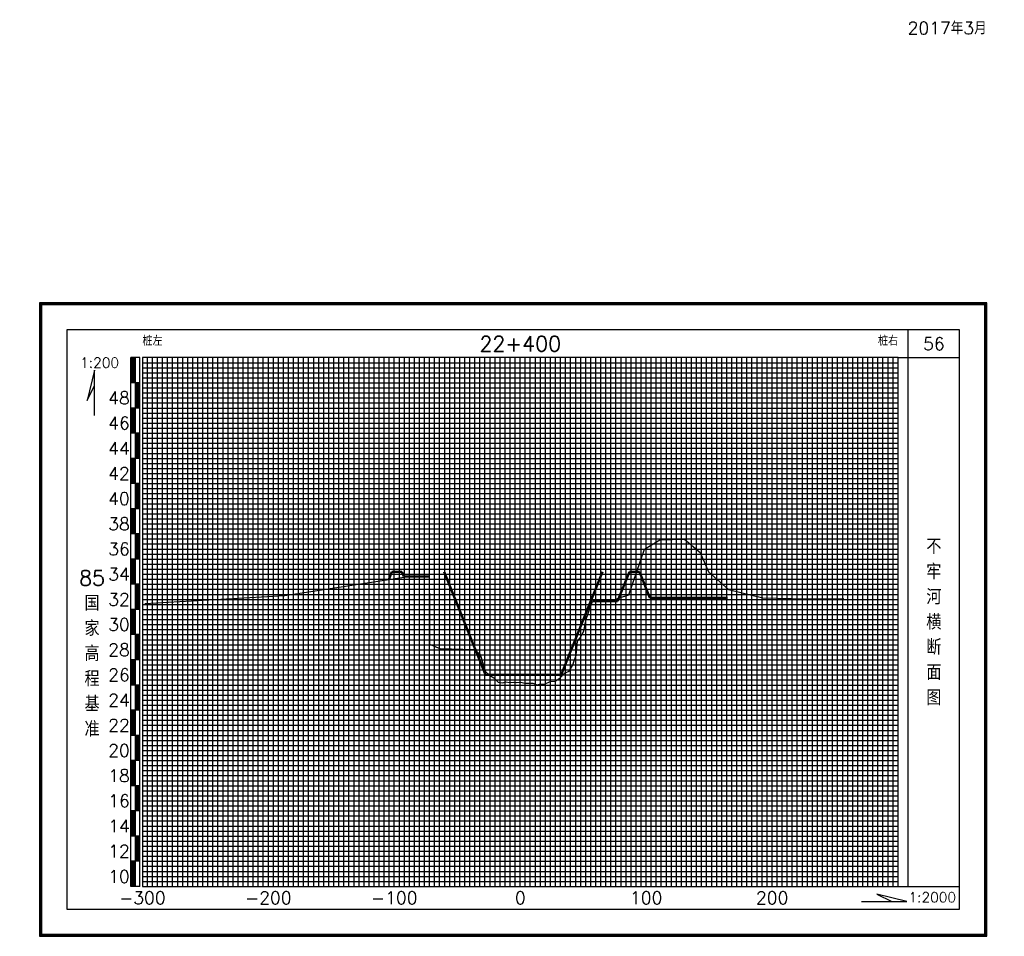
# Model space of a CAD drawing. Header units: millimetres. Extents: x 306 to 3216, y -6574 to 1225.
# Tile 5 of 27: x 545 to 936, y -3060 to -2696. Entities that reach past the tile are written whole.
import ezdxf
from ezdxf.enums import TextEntityAlignment as Align

# ---------------------------------------------------------------- set-up
doc = ezdxf.new("R2010")
doc.units = ezdxf.units.MM
doc.linetypes.add('DASHEDX2', pattern=[38.1, 25.4, -12.7])
for name, color, linetype in [('10mm线', 1, 'Continuous'), ('2mm线', 8, 'Continuous'), ('50mm线', 255, 'Continuous'), ('图副注记', 255, 'Continuous'), ('图框', 90, 'Continuous'), ('断面', 255, 'Continuous')]:
    doc.layers.add(name, color=color, linetype=linetype)
doc.layers.add('河道设计断面', color=6, linetype='DASHEDX2', lineweight=50)
doc.layers.add('滩面', color=90, linetype='Continuous', lineweight=50)
doc.styles.get("Standard").update_dxf_attribs({"font": 'txt.shx', "bigfont": 'hztxt.shx'})

msp = doc.modelspace()

# ---------------------------------------------------------------- linework, layer by layer
at = {"layer": '10mm线'}
for p, q in [((604.12, -3040.42), (604.12, -2830.42)), ((614.12, -3040.42), (614.12, -2830.42)), ((624.12, -3040.42), (624.12, -2830.42)), ((634.12, -3040.42), (634.12, -2830.42)), ((654.12, -3040.42), (654.12, -2830.42)), ((664.12, -3040.42), (664.12, -2830.42)), ((674.12, -3040.42), (674.12, -2830.42)), ((684.12, -3040.42), (684.12, -2830.42)), ((704.12, -3040.42), (704.12, -2830.42)), ((714.12, -3040.42), (714.12, -2830.42)), ((724.12, -3040.42), (724.12, -2830.42)), ((734.12, -3040.42), (734.12, -2830.42)), ((754.12, -3040.42), (754.12, -2830.42)), ((764.12, -3040.42), (764.12, -2830.42)), ((774.12, -3040.42), (774.12, -2830.42)), ((784.12, -3040.42), (784.12, -2830.42)), ((804.12, -3040.42), (804.12, -2830.42)), ((814.12, -3040.42), (814.12, -2830.42)), ((824.12, -3040.42), (824.12, -2830.42)), ((834.12, -3040.42), (834.12, -2830.42)), ((854.12, -3040.42), (854.12, -2830.42)), ((864.12, -3040.42), (864.12, -2830.42)), ((874.12, -3040.42), (874.12, -2830.42)), ((884.12, -3040.42), (884.12, -2830.42)), ((594.12, -2840.42), (894.12, -2840.42)), ((594.12, -2850.42), (894.12, -2850.42)), ((594.12, -2860.42), (894.12, -2860.42)), ((594.12, -2870.42), (894.12, -2870.42)), ((594.12, -2880.42), (894.12, -2880.42)), ((594.12, -2890.42), (894.12, -2890.42)), ((594.12, -2900.42), (894.12, -2900.42)), ((594.12, -2910.42), (894.12, -2910.42)), ((594.12, -2920.42), (894.12, -2920.42)), ((594.12, -2930.42), (894.12, -2930.42)), ((594.12, -2940.42), (894.12, -2940.42)), ((594.12, -2950.42), (894.12, -2950.42)), ((594.12, -2960.42), (894.12, -2960.42)), ((594.12, -2970.42), (894.12, -2970.42)), ((594.12, -2980.42), (894.12, -2980.42)), ((594.12, -2990.42), (894.12, -2990.42)), ((594.12, -3000.42), (894.12, -3000.42)), ((594.12, -3010.42), (894.12, -3010.42)), ((594.12, -3020.42), (894.12, -3020.42)), ((594.12, -3030.42), (894.12, -3030.42))]:
    msp.add_line(p, q, dxfattribs=at)
at = {"layer": '2mm线'}
for p, q in [((594.12, -2832.42), (894.12, -2832.42)), ((596.12, -3040.42), (596.12, -2830.42)), ((598.12, -3040.42), (598.12, -2830.42)), ((600.12, -3040.42), (600.12, -2830.42)), ((602.12, -3040.42), (602.12, -2830.42)), ((606.12, -3040.42), (606.12, -2830.42)), ((608.12, -3040.42), (608.12, -2830.42)), ((610.12, -3040.42), (610.12, -2830.42)), ((612.12, -3040.42), (612.12, -2830.42)), ((616.12, -3040.42), (616.12, -2830.42)), ((618.12, -3040.42), (618.12, -2830.42)), ((620.12, -3040.42), (620.12, -2830.42)), ((622.12, -3040.42), (622.12, -2830.42)), ((626.12, -3040.42), (626.12, -2830.42)), ((628.12, -3040.42), (628.12, -2830.42)), ((630.12, -3040.42), (630.12, -2830.42)), ((632.12, -3040.42), (632.12, -2830.42)), ((636.12, -3040.42), (636.12, -2830.42)), ((638.12, -3040.42), (638.12, -2830.42)), ((640.12, -3040.42), (640.12, -2830.42)), ((642.12, -3040.42), (642.12, -2830.42)), ((646.12, -3040.42), (646.12, -2830.42)), ((648.12, -3040.42), (648.12, -2830.42)), ((650.12, -3040.42), (650.12, -2830.42)), ((652.12, -3040.42), (652.12, -2830.42)), ((656.12, -3040.42), (656.12, -2830.42)), ((658.12, -3040.42), (658.12, -2830.42)), ((660.12, -3040.42), (660.12, -2830.42)), ((662.12, -3040.42), (662.12, -2830.42)), ((666.12, -3040.42), (666.12, -2830.42)), ((668.12, -3040.42), (668.12, -2830.42)), ((670.12, -3040.42), (670.12, -2830.42)), ((672.12, -3040.42), (672.12, -2830.42)), ((676.12, -3040.42), (676.12, -2830.42)), ((678.12, -3040.42), (678.12, -2830.42)), ((680.12, -3040.42), (680.12, -2830.42)), ((682.12, -3040.42), (682.12, -2830.42)), ((686.12, -3040.42), (686.12, -2830.42)), ((688.12, -3040.42), (688.12, -2830.42)), ((690.12, -3040.42), (690.12, -2830.42)), ((692.12, -3040.42), (692.12, -2830.42)), ((696.12, -3040.42), (696.12, -2830.42)), ((698.12, -3040.42), (698.12, -2830.42)), ((700.12, -3040.42), (700.12, -2830.42)), ((702.12, -3040.42), (702.12, -2830.42)), ((706.12, -3040.42), (706.12, -2830.42)), ((708.12, -3040.42), (708.12, -2830.42)), ((710.12, -3040.42), (710.12, -2830.42)), ((712.12, -3040.42), (712.12, -2830.42)), ((716.12, -3040.42), (716.12, -2830.42)), ((718.12, -3040.42), (718.12, -2830.42)), ((720.12, -3040.42), (720.12, -2830.42)), ((722.12, -3040.42), (722.12, -2830.42)), ((726.12, -3040.42), (726.12, -2830.42)), ((728.12, -3040.42), (728.12, -2830.42)), ((730.12, -3040.42), (730.12, -2830.42)), ((732.12, -3040.42), (732.12, -2830.42)), ((736.12, -3040.42), (736.12, -2830.42)), ((738.12, -3040.42), (738.12, -2830.42)), ((740.12, -3040.42), (740.12, -2830.42)), ((742.12, -3040.42), (742.12, -2830.42)), ((746.12, -3040.42), (746.12, -2830.42)), ((748.12, -3040.42), (748.12, -2830.42)), ((750.12, -3040.42), (750.12, -2830.42)), ((752.12, -3040.42), (752.12, -2830.42)), ((756.12, -3040.42), (756.12, -2830.42)), ((758.12, -3040.42), (758.12, -2830.42)), ((760.12, -3040.42), (760.12, -2830.42)), ((762.12, -3040.42), (762.12, -2830.42)), ((766.12, -3040.42), (766.12, -2830.42)), ((768.12, -3040.42), (768.12, -2830.42)), ((770.12, -3040.42), (770.12, -2830.42)), ((772.12, -3040.42), (772.12, -2830.42)), ((776.12, -3040.42), (776.12, -2830.42)), ((778.12, -3040.42), (778.12, -2830.42)), ((780.12, -3040.42), (780.12, -2830.42)), ((782.12, -3040.42), (782.12, -2830.42)), ((786.12, -3040.42), (786.12, -2830.42)), ((788.12, -3040.42), (788.12, -2830.42)), ((790.12, -3040.42), (790.12, -2830.42)), ((792.12, -3040.42), (792.12, -2830.42)), ((796.12, -3040.42), (796.12, -2830.42)), ((798.12, -3040.42), (798.12, -2830.42)), ((800.12, -3040.42), (800.12, -2830.42)), ((802.12, -3040.42), (802.12, -2830.42)), ((806.12, -3040.42), (806.12, -2830.42)), ((808.12, -3040.42), (808.12, -2830.42)), ((810.12, -3040.42), (810.12, -2830.42)), ((812.12, -3040.42), (812.12, -2830.42)), ((816.12, -3040.42), (816.12, -2830.42)), ((818.12, -3040.42), (818.12, -2830.42)), ((820.12, -3040.42), (820.12, -2830.42)), ((822.12, -3040.42), (822.12, -2830.42)), ((826.12, -3040.42), (826.12, -2830.42)), ((828.12, -3040.42), (828.12, -2830.42)), ((830.12, -3040.42), (830.12, -2830.42)), ((832.12, -3040.42), (832.12, -2830.42)), ((836.12, -3040.42), (836.12, -2830.42)), ((838.12, -3040.42), (838.12, -2830.42)), ((840.12, -3040.42), (840.12, -2830.42)), ((842.12, -3040.42), (842.12, -2830.42)), ((846.12, -3040.42), (846.12, -2830.42)), ((848.12, -3040.42), (848.12, -2830.42)), ((850.12, -3040.42), (850.12, -2830.42)), ((852.12, -3040.42), (852.12, -2830.42)), ((856.12, -3040.42), (856.12, -2830.42)), ((858.12, -3040.42), (858.12, -2830.42)), ((860.12, -3040.42), (860.12, -2830.42)), ((862.12, -3040.42), (862.12, -2830.42)), ((866.12, -3040.42), (866.12, -2830.42)), ((868.12, -3040.42), (868.12, -2830.42)), ((870.12, -3040.42), (870.12, -2830.42)), ((872.12, -3040.42), (872.12, -2830.42)), ((876.12, -3040.42), (876.12, -2830.42)), ((878.12, -3040.42), (878.12, -2830.42)), ((880.12, -3040.42), (880.12, -2830.42)), ((882.12, -3040.42), (882.12, -2830.42)), ((886.12, -3040.42), (886.12, -2830.42)), ((888.12, -3040.42), (888.12, -2830.42)), ((890.12, -3040.42), (890.12, -2830.42)), ((892.12, -3040.42), (892.12, -2830.42)), ((594.12, -2834.42), (894.12, -2834.42)), ((594.12, -2836.42), (894.12, -2836.42)), ((594.12, -2838.42), (894.12, -2838.42)), ((594.12, -2842.42), (894.12, -2842.42)), ((594.12, -2844.42), (894.12, -2844.42)), ((594.12, -2846.42), (894.12, -2846.42)), ((594.12, -2848.42), (894.12, -2848.42)), ((594.12, -2852.42), (894.12, -2852.42)), ((594.12, -2854.42), (894.12, -2854.42)), ((594.12, -2856.42), (894.12, -2856.42)), ((594.12, -2858.42), (894.12, -2858.42)), ((594.12, -2862.42), (894.12, -2862.42)), ((594.12, -2864.42), (894.12, -2864.42)), ((594.12, -2866.42), (894.12, -2866.42)), ((594.12, -2868.42), (894.12, -2868.42)), ((594.12, -2872.42), (894.12, -2872.42)), ((594.12, -2874.42), (894.12, -2874.42)), ((594.12, -2876.42), (894.12, -2876.42)), ((594.12, -2878.42), (894.12, -2878.42)), ((594.12, -2882.42), (894.12, -2882.42)), ((594.12, -2884.42), (894.12, -2884.42)), ((594.12, -2886.42), (894.12, -2886.42)), ((594.12, -2888.42), (894.12, -2888.42)), ((594.12, -2892.42), (894.12, -2892.42)), ((594.12, -2894.42), (894.12, -2894.42)), ((594.12, -2896.42), (894.12, -2896.42)), ((594.12, -2898.42), (894.12, -2898.42)), ((594.12, -2902.42), (894.12, -2902.42)), ((594.12, -2904.42), (894.12, -2904.42)), ((594.12, -2906.42), (894.12, -2906.42)), ((594.12, -2908.42), (894.12, -2908.42)), ((594.12, -2912.42), (894.12, -2912.42)), ((594.12, -2914.42), (894.12, -2914.42)), ((594.12, -2916.42), (894.12, -2916.42)), ((594.12, -2918.42), (894.12, -2918.42)), ((594.12, -2922.42), (894.12, -2922.42)), ((594.12, -2924.42), (894.12, -2924.42)), ((594.12, -2926.42), (894.12, -2926.42)), ((594.12, -2928.42), (894.12, -2928.42)), ((594.12, -2932.42), (894.12, -2932.42)), ((594.12, -2934.42), (894.12, -2934.42)), ((594.12, -2936.42), (894.12, -2936.42)), ((594.12, -2938.42), (894.12, -2938.42)), ((594.12, -2942.42), (894.12, -2942.42)), ((594.12, -2944.42), (894.12, -2944.42)), ((594.12, -2946.42), (894.12, -2946.42)), ((594.12, -2948.42), (894.12, -2948.42)), ((594.12, -2952.42), (894.12, -2952.42)), ((594.12, -2954.42), (894.12, -2954.42)), ((594.12, -2956.42), (894.12, -2956.42)), ((594.12, -2958.42), (894.12, -2958.42)), ((594.12, -2962.42), (894.12, -2962.42)), ((594.12, -2964.42), (894.12, -2964.42)), ((594.12, -2966.42), (894.12, -2966.42)), ((594.12, -2968.42), (894.12, -2968.42)), ((594.12, -2972.42), (894.12, -2972.42)), ((594.12, -2974.42), (894.12, -2974.42)), ((594.12, -2976.42), (894.12, -2976.42)), ((594.12, -2978.42), (894.12, -2978.42)), ((594.12, -2982.42), (894.12, -2982.42)), ((594.12, -2984.42), (894.12, -2984.42)), ((594.12, -2986.42), (894.12, -2986.42)), ((594.12, -2988.42), (894.12, -2988.42)), ((594.12, -2992.42), (894.12, -2992.42)), ((594.12, -2994.42), (894.12, -2994.42)), ((594.12, -2996.42), (894.12, -2996.42)), ((594.12, -2998.42), (894.12, -2998.42)), ((594.12, -3002.42), (894.12, -3002.42)), ((594.12, -3004.42), (894.12, -3004.42)), ((594.12, -3006.42), (894.12, -3006.42)), ((594.12, -3008.42), (894.12, -3008.42)), ((594.12, -3012.42), (894.12, -3012.42)), ((594.12, -3014.42), (894.12, -3014.42)), ((594.12, -3016.42), (894.12, -3016.42)), ((594.12, -3018.42), (894.12, -3018.42)), ((594.12, -3022.42), (894.12, -3022.42)), ((594.12, -3024.42), (894.12, -3024.42)), ((594.12, -3026.42), (894.12, -3026.42)), ((594.12, -3028.42), (894.12, -3028.42)), ((594.12, -3032.42), (894.12, -3032.42)), ((594.12, -3034.42), (894.12, -3034.42)), ((594.12, -3036.42), (894.12, -3036.42)), ((594.12, -3038.42), (894.12, -3038.42))]:
    msp.add_line(p, q, dxfattribs=at)
at = {"layer": '50mm线'}
for p, q in [((644.12, -3040.42), (644.12, -2830.42)), ((694.12, -3040.42), (694.12, -2830.42)), ((744.12, -3040.42), (744.12, -2830.42)), ((794.12, -3040.42), (794.12, -2830.42)), ((844.12, -3040.42), (844.12, -2830.42))]:
    msp.add_line(p, q, dxfattribs=at)
msp.add_lwpolyline([(594.12, -3040.42), (894.12, -3040.42), (894.12, -2830.42), (594.12, -2830.42)], close=True, dxfattribs=at)
at = {"layer": '图副注记'}
for p, q in [((589.52, -3040.42), (589.52, -2830.42)), ((593.12, -2830.42), (589.52, -2830.42)), ((589.62, -2840.42), (589.62, -2830.42)), ((589.72, -2840.42), (589.72, -2830.42)), ((589.82, -2840.42), (589.82, -2830.42)), ((589.92, -2840.42), (589.92, -2830.42)), ((590.02, -2840.42), (590.02, -2830.42)), ((590.12, -2840.42), (590.12, -2830.42)), ((590.22, -2840.42), (590.22, -2830.42)), ((590.32, -2840.42), (590.32, -2830.42)), ((590.42, -2840.42), (590.42, -2830.42)), ((590.52, -2840.42), (590.52, -2830.42)), ((590.62, -2840.42), (590.62, -2830.42)), ((590.72, -2840.42), (590.72, -2830.42)), ((590.82, -2840.42), (590.82, -2830.42)), ((590.92, -2840.42), (590.92, -2830.42)), ((591.02, -2840.42), (591.02, -2830.42)), ((591.12, -2840.42), (591.12, -2830.42)), ((591.22, -2840.42), (591.22, -2830.42)), ((591.32, -3040.42), (591.32, -2830.42)), ((593.12, -3040.42), (593.12, -2830.42)), ((593.12, -2840.42), (589.52, -2840.42)), ((591.42, -2850.42), (591.42, -2840.42)), ((591.52, -2850.42), (591.52, -2840.42)), ((591.62, -2850.42), (591.62, -2840.42)), ((591.72, -2850.42), (591.72, -2840.42)), ((591.82, -2850.42), (591.82, -2840.42)), ((591.92, -2850.42), (591.92, -2840.42)), ((592.02, -2850.42), (592.02, -2840.42)), ((592.12, -2850.42), (592.12, -2840.42)), ((592.22, -2850.42), (592.22, -2840.42)), ((592.32, -2850.42), (592.32, -2840.42)), ((592.42, -2850.42), (592.42, -2840.42)), ((592.52, -2850.42), (592.52, -2840.42)), ((592.62, -2850.42), (592.62, -2840.42)), ((592.72, -2850.42), (592.72, -2840.42)), ((592.82, -2850.42), (592.82, -2840.42)), ((592.92, -2850.42), (592.92, -2840.42)), ((593.02, -2850.42), (593.02, -2840.42)), ((593.12, -2850.42), (589.52, -2850.42)), ((589.62, -2860.42), (589.62, -2850.42)), ((589.72, -2860.42), (589.72, -2850.42)), ((589.82, -2860.42), (589.82, -2850.42)), ((589.92, -2860.42), (589.92, -2850.42)), ((590.02, -2860.42), (590.02, -2850.42)), ((590.12, -2860.42), (590.12, -2850.42)), ((590.22, -2860.42), (590.22, -2850.42)), ((590.32, -2860.42), (590.32, -2850.42)), ((590.42, -2860.42), (590.42, -2850.42)), ((590.52, -2860.42), (590.52, -2850.42)), ((590.62, -2860.42), (590.62, -2850.42)), ((590.72, -2860.42), (590.72, -2850.42)), ((590.82, -2860.42), (590.82, -2850.42)), ((590.92, -2860.42), (590.92, -2850.42)), ((591.02, -2860.42), (591.02, -2850.42)), ((591.12, -2860.42), (591.12, -2850.42)), ((591.22, -2860.42), (591.22, -2850.42)), ((593.12, -2860.42), (589.52, -2860.42)), ((591.42, -2870.42), (591.42, -2860.42)), ((591.52, -2870.42), (591.52, -2860.42)), ((591.62, -2870.42), (591.62, -2860.42)), ((591.72, -2870.42), (591.72, -2860.42)), ((591.82, -2870.42), (591.82, -2860.42)), ((591.92, -2870.42), (591.92, -2860.42)), ((592.02, -2870.42), (592.02, -2860.42)), ((592.12, -2870.42), (592.12, -2860.42)), ((592.22, -2870.42), (592.22, -2860.42)), ((592.32, -2870.42), (592.32, -2860.42)), ((592.42, -2870.42), (592.42, -2860.42)), ((592.52, -2870.42), (592.52, -2860.42)), ((592.62, -2870.42), (592.62, -2860.42)), ((592.72, -2870.42), (592.72, -2860.42)), ((592.82, -2870.42), (592.82, -2860.42)), ((592.92, -2870.42), (592.92, -2860.42)), ((593.02, -2870.42), (593.02, -2860.42)), ((593.12, -2870.42), (589.52, -2870.42)), ((589.62, -2880.42), (589.62, -2870.42)), ((589.72, -2880.42), (589.72, -2870.42)), ((589.82, -2880.42), (589.82, -2870.42)), ((589.92, -2880.42), (589.92, -2870.42)), ((590.02, -2880.42), (590.02, -2870.42)), ((590.12, -2880.42), (590.12, -2870.42)), ((590.22, -2880.42), (590.22, -2870.42)), ((590.32, -2880.42), (590.32, -2870.42)), ((590.42, -2880.42), (590.42, -2870.42)), ((590.52, -2880.42), (590.52, -2870.42)), ((590.62, -2880.42), (590.62, -2870.42)), ((590.72, -2880.42), (590.72, -2870.42)), ((590.82, -2880.42), (590.82, -2870.42)), ((590.92, -2880.42), (590.92, -2870.42)), ((591.02, -2880.42), (591.02, -2870.42)), ((591.12, -2880.42), (591.12, -2870.42)), ((591.22, -2880.42), (591.22, -2870.42)), ((593.12, -2880.42), (589.52, -2880.42)), ((591.42, -2890.42), (591.42, -2880.42)), ((591.52, -2890.42), (591.52, -2880.42)), ((591.62, -2890.42), (591.62, -2880.42)), ((591.72, -2890.42), (591.72, -2880.42)), ((591.82, -2890.42), (591.82, -2880.42)), ((591.92, -2890.42), (591.92, -2880.42)), ((592.02, -2890.42), (592.02, -2880.42)), ((592.12, -2890.42), (592.12, -2880.42)), ((592.22, -2890.42), (592.22, -2880.42)), ((592.32, -2890.42), (592.32, -2880.42)), ((592.42, -2890.42), (592.42, -2880.42)), ((592.52, -2890.42), (592.52, -2880.42)), ((592.62, -2890.42), (592.62, -2880.42)), ((592.72, -2890.42), (592.72, -2880.42)), ((592.82, -2890.42), (592.82, -2880.42)), ((592.92, -2890.42), (592.92, -2880.42)), ((593.02, -2890.42), (593.02, -2880.42)), ((593.12, -2890.42), (589.52, -2890.42)), ((589.62, -2900.42), (589.62, -2890.42)), ((589.72, -2900.42), (589.72, -2890.42)), ((589.82, -2900.42), (589.82, -2890.42)), ((589.92, -2900.42), (589.92, -2890.42)), ((590.02, -2900.42), (590.02, -2890.42)), ((590.12, -2900.42), (590.12, -2890.42)), ((590.22, -2900.42), (590.22, -2890.42)), ((590.32, -2900.42), (590.32, -2890.42)), ((590.42, -2900.42), (590.42, -2890.42)), ((590.52, -2900.42), (590.52, -2890.42)), ((590.62, -2900.42), (590.62, -2890.42)), ((590.72, -2900.42), (590.72, -2890.42)), ((590.82, -2900.42), (590.82, -2890.42)), ((590.92, -2900.42), (590.92, -2890.42)), ((591.02, -2900.42), (591.02, -2890.42)), ((591.12, -2900.42), (591.12, -2890.42)), ((591.22, -2900.42), (591.22, -2890.42)), ((593.12, -2900.42), (589.52, -2900.42)), ((591.42, -2910.42), (591.42, -2900.42)), ((591.52, -2910.42), (591.52, -2900.42)), ((591.62, -2910.42), (591.62, -2900.42)), ((591.72, -2910.42), (591.72, -2900.42)), ((591.82, -2910.42), (591.82, -2900.42)), ((591.92, -2910.42), (591.92, -2900.42)), ((592.02, -2910.42), (592.02, -2900.42)), ((592.12, -2910.42), (592.12, -2900.42)), ((592.22, -2910.42), (592.22, -2900.42)), ((592.32, -2910.42), (592.32, -2900.42)), ((592.42, -2910.42), (592.42, -2900.42)), ((592.52, -2910.42), (592.52, -2900.42)), ((592.62, -2910.42), (592.62, -2900.42)), ((592.72, -2910.42), (592.72, -2900.42)), ((592.82, -2910.42), (592.82, -2900.42)), ((592.92, -2910.42), (592.92, -2900.42)), ((593.02, -2910.42), (593.02, -2900.42)), ((593.12, -2910.42), (589.52, -2910.42)), ((589.62, -2920.42), (589.62, -2910.42)), ((589.72, -2920.42), (589.72, -2910.42)), ((589.82, -2920.42), (589.82, -2910.42)), ((589.92, -2920.42), (589.92, -2910.42)), ((590.02, -2920.42), (590.02, -2910.42)), ((590.12, -2920.42), (590.12, -2910.42)), ((590.22, -2920.42), (590.22, -2910.42)), ((590.32, -2920.42), (590.32, -2910.42)), ((590.42, -2920.42), (590.42, -2910.42)), ((590.52, -2920.42), (590.52, -2910.42)), ((590.62, -2920.42), (590.62, -2910.42)), ((590.72, -2920.42), (590.72, -2910.42)), ((590.82, -2920.42), (590.82, -2910.42)), ((590.92, -2920.42), (590.92, -2910.42)), ((591.02, -2920.42), (591.02, -2910.42)), ((591.12, -2920.42), (591.12, -2910.42)), ((591.22, -2920.42), (591.22, -2910.42)), ((593.12, -2920.42), (589.52, -2920.42)), ((591.42, -2930.42), (591.42, -2920.42)), ((591.52, -2930.42), (591.52, -2920.42)), ((591.62, -2930.42), (591.62, -2920.42)), ((591.72, -2930.42), (591.72, -2920.42)), ((591.82, -2930.42), (591.82, -2920.42)), ((591.92, -2930.42), (591.92, -2920.42)), ((592.02, -2930.42), (592.02, -2920.42)), ((592.12, -2930.42), (592.12, -2920.42)), ((592.22, -2930.42), (592.22, -2920.42)), ((592.32, -2930.42), (592.32, -2920.42)), ((592.42, -2930.42), (592.42, -2920.42)), ((592.52, -2930.42), (592.52, -2920.42)), ((592.62, -2930.42), (592.62, -2920.42)), ((592.72, -2930.42), (592.72, -2920.42)), ((592.82, -2930.42), (592.82, -2920.42)), ((592.92, -2930.42), (592.92, -2920.42)), ((593.02, -2930.42), (593.02, -2920.42)), ((593.12, -2930.42), (589.52, -2930.42)), ((589.62, -2940.42), (589.62, -2930.42)), ((589.72, -2940.42), (589.72, -2930.42)), ((589.82, -2940.42), (589.82, -2930.42)), ((589.92, -2940.42), (589.92, -2930.42)), ((590.02, -2940.42), (590.02, -2930.42)), ((590.12, -2940.42), (590.12, -2930.42)), ((590.22, -2940.42), (590.22, -2930.42)), ((590.32, -2940.42), (590.32, -2930.42)), ((590.42, -2940.42), (590.42, -2930.42)), ((590.52, -2940.42), (590.52, -2930.42)), ((590.62, -2940.42), (590.62, -2930.42)), ((590.72, -2940.42), (590.72, -2930.42)), ((590.82, -2940.42), (590.82, -2930.42)), ((590.92, -2940.42), (590.92, -2930.42)), ((591.02, -2940.42), (591.02, -2930.42)), ((591.12, -2940.42), (591.12, -2930.42)), ((591.22, -2940.42), (591.22, -2930.42)), ((593.12, -2940.42), (589.52, -2940.42)), ((591.42, -2950.42), (591.42, -2940.42)), ((591.52, -2950.42), (591.52, -2940.42)), ((591.62, -2950.42), (591.62, -2940.42)), ((591.72, -2950.42), (591.72, -2940.42)), ((591.82, -2950.42), (591.82, -2940.42)), ((591.92, -2950.42), (591.92, -2940.42)), ((592.02, -2950.42), (592.02, -2940.42)), ((592.12, -2950.42), (592.12, -2940.42)), ((592.22, -2950.42), (592.22, -2940.42)), ((592.32, -2950.42), (592.32, -2940.42)), ((592.42, -2950.42), (592.42, -2940.42)), ((592.52, -2950.42), (592.52, -2940.42)), ((592.62, -2950.42), (592.62, -2940.42)), ((592.72, -2950.42), (592.72, -2940.42)), ((592.82, -2950.42), (592.82, -2940.42)), ((592.92, -2950.42), (592.92, -2940.42)), ((593.02, -2950.42), (593.02, -2940.42)), ((593.12, -2950.42), (589.52, -2950.42)), ((589.62, -2960.42), (589.62, -2950.42)), ((589.72, -2960.42), (589.72, -2950.42)), ((589.82, -2960.42), (589.82, -2950.42)), ((589.92, -2960.42), (589.92, -2950.42)), ((590.02, -2960.42), (590.02, -2950.42)), ((590.12, -2960.42), (590.12, -2950.42)), ((590.22, -2960.42), (590.22, -2950.42)), ((590.32, -2960.42), (590.32, -2950.42)), ((590.42, -2960.42), (590.42, -2950.42)), ((590.52, -2960.42), (590.52, -2950.42)), ((590.62, -2960.42), (590.62, -2950.42)), ((590.72, -2960.42), (590.72, -2950.42)), ((590.82, -2960.42), (590.82, -2950.42)), ((590.92, -2960.42), (590.92, -2950.42)), ((591.02, -2960.42), (591.02, -2950.42)), ((591.12, -2960.42), (591.12, -2950.42)), ((591.22, -2960.42), (591.22, -2950.42)), ((593.12, -2960.42), (589.52, -2960.42)), ((591.42, -2970.42), (591.42, -2960.42)), ((591.52, -2970.42), (591.52, -2960.42)), ((591.62, -2970.42), (591.62, -2960.42)), ((591.72, -2970.42), (591.72, -2960.42)), ((591.82, -2970.42), (591.82, -2960.42)), ((591.92, -2970.42), (591.92, -2960.42)), ((592.02, -2970.42), (592.02, -2960.42)), ((592.12, -2970.42), (592.12, -2960.42)), ((592.22, -2970.42), (592.22, -2960.42)), ((592.32, -2970.42), (592.32, -2960.42)), ((592.42, -2970.42), (592.42, -2960.42)), ((592.52, -2970.42), (592.52, -2960.42)), ((592.62, -2970.42), (592.62, -2960.42)), ((592.72, -2970.42), (592.72, -2960.42)), ((592.82, -2970.42), (592.82, -2960.42)), ((592.92, -2970.42), (592.92, -2960.42)), ((593.02, -2970.42), (593.02, -2960.42)), ((593.12, -2970.42), (589.52, -2970.42)), ((589.62, -2980.42), (589.62, -2970.42)), ((589.72, -2980.42), (589.72, -2970.42)), ((589.82, -2980.42), (589.82, -2970.42)), ((589.92, -2980.42), (589.92, -2970.42)), ((590.02, -2980.42), (590.02, -2970.42)), ((590.12, -2980.42), (590.12, -2970.42)), ((590.22, -2980.42), (590.22, -2970.42)), ((590.32, -2980.42), (590.32, -2970.42)), ((590.42, -2980.42), (590.42, -2970.42)), ((590.52, -2980.42), (590.52, -2970.42)), ((590.62, -2980.42), (590.62, -2970.42)), ((590.72, -2980.42), (590.72, -2970.42)), ((590.82, -2980.42), (590.82, -2970.42)), ((590.92, -2980.42), (590.92, -2970.42)), ((591.02, -2980.42), (591.02, -2970.42)), ((591.12, -2980.42), (591.12, -2970.42)), ((591.22, -2980.42), (591.22, -2970.42)), ((593.12, -2980.42), (589.52, -2980.42)), ((591.42, -2990.42), (591.42, -2980.42)), ((591.52, -2990.42), (591.52, -2980.42)), ((591.62, -2990.42), (591.62, -2980.42)), ((591.72, -2990.42), (591.72, -2980.42)), ((591.82, -2990.42), (591.82, -2980.42)), ((591.92, -2990.42), (591.92, -2980.42)), ((592.02, -2990.42), (592.02, -2980.42)), ((592.12, -2990.42), (592.12, -2980.42)), ((592.22, -2990.42), (592.22, -2980.42)), ((592.32, -2990.42), (592.32, -2980.42)), ((592.42, -2990.42), (592.42, -2980.42)), ((592.52, -2990.42), (592.52, -2980.42)), ((592.62, -2990.42), (592.62, -2980.42)), ((592.72, -2990.42), (592.72, -2980.42)), ((592.82, -2990.42), (592.82, -2980.42)), ((592.92, -2990.42), (592.92, -2980.42)), ((593.02, -2990.42), (593.02, -2980.42)), ((593.12, -2990.42), (589.52, -2990.42)), ((589.62, -3000.42), (589.62, -2990.42)), ((589.72, -3000.42), (589.72, -2990.42)), ((589.82, -3000.42), (589.82, -2990.42)), ((589.92, -3000.42), (589.92, -2990.42)), ((590.02, -3000.42), (590.02, -2990.42)), ((590.12, -3000.42), (590.12, -2990.42)), ((590.22, -3000.42), (590.22, -2990.42)), ((590.32, -3000.42), (590.32, -2990.42)), ((590.42, -3000.42), (590.42, -2990.42)), ((590.52, -3000.42), (590.52, -2990.42)), ((590.62, -3000.42), (590.62, -2990.42)), ((590.72, -3000.42), (590.72, -2990.42)), ((590.82, -3000.42), (590.82, -2990.42)), ((590.92, -3000.42), (590.92, -2990.42)), ((591.02, -3000.42), (591.02, -2990.42)), ((591.12, -3000.42), (591.12, -2990.42)), ((591.22, -3000.42), (591.22, -2990.42)), ((593.12, -3000.42), (589.52, -3000.42)), ((591.42, -3010.42), (591.42, -3000.42)), ((591.52, -3010.42), (591.52, -3000.42)), ((591.62, -3010.42), (591.62, -3000.42)), ((591.72, -3010.42), (591.72, -3000.42)), ((591.82, -3010.42), (591.82, -3000.42)), ((591.92, -3010.42), (591.92, -3000.42)), ((592.02, -3010.42), (592.02, -3000.42)), ((592.12, -3010.42), (592.12, -3000.42)), ((592.22, -3010.42), (592.22, -3000.42)), ((592.32, -3010.42), (592.32, -3000.42)), ((592.42, -3010.42), (592.42, -3000.42)), ((592.52, -3010.42), (592.52, -3000.42)), ((592.62, -3010.42), (592.62, -3000.42)), ((592.72, -3010.42), (592.72, -3000.42)), ((592.82, -3010.42), (592.82, -3000.42)), ((592.92, -3010.42), (592.92, -3000.42)), ((593.02, -3010.42), (593.02, -3000.42)), ((593.12, -3010.42), (589.52, -3010.42)), ((589.62, -3020.42), (589.62, -3010.42)), ((589.72, -3020.42), (589.72, -3010.42)), ((589.82, -3020.42), (589.82, -3010.42)), ((589.92, -3020.42), (589.92, -3010.42)), ((590.02, -3020.42), (590.02, -3010.42)), ((590.12, -3020.42), (590.12, -3010.42)), ((590.22, -3020.42), (590.22, -3010.42)), ((590.32, -3020.42), (590.32, -3010.42)), ((590.42, -3020.42), (590.42, -3010.42)), ((590.52, -3020.42), (590.52, -3010.42)), ((590.62, -3020.42), (590.62, -3010.42)), ((590.72, -3020.42), (590.72, -3010.42)), ((590.82, -3020.42), (590.82, -3010.42)), ((590.92, -3020.42), (590.92, -3010.42)), ((591.02, -3020.42), (591.02, -3010.42)), ((591.12, -3020.42), (591.12, -3010.42)), ((591.22, -3020.42), (591.22, -3010.42)), ((593.12, -3020.42), (589.52, -3020.42)), ((591.42, -3030.42), (591.42, -3020.42)), ((591.52, -3030.42), (591.52, -3020.42)), ((591.62, -3030.42), (591.62, -3020.42)), ((591.72, -3030.42), (591.72, -3020.42)), ((591.82, -3030.42), (591.82, -3020.42)), ((591.92, -3030.42), (591.92, -3020.42)), ((592.02, -3030.42), (592.02, -3020.42)), ((592.12, -3030.42), (592.12, -3020.42)), ((592.22, -3030.42), (592.22, -3020.42)), ((592.32, -3030.42), (592.32, -3020.42)), ((592.42, -3030.42), (592.42, -3020.42)), ((592.52, -3030.42), (592.52, -3020.42)), ((592.62, -3030.42), (592.62, -3020.42)), ((592.72, -3030.42), (592.72, -3020.42)), ((592.82, -3030.42), (592.82, -3020.42)), ((592.92, -3030.42), (592.92, -3020.42)), ((593.02, -3030.42), (593.02, -3020.42)), ((593.12, -3030.42), (589.52, -3030.42)), ((589.62, -3040.42), (589.62, -3030.42)), ((589.72, -3040.42), (589.72, -3030.42)), ((589.82, -3040.42), (589.82, -3030.42)), ((589.92, -3040.42), (589.92, -3030.42)), ((590.02, -3040.42), (590.02, -3030.42)), ((590.12, -3040.42), (590.12, -3030.42)), ((590.22, -3040.42), (590.22, -3030.42)), ((590.32, -3040.42), (590.32, -3030.42)), ((590.42, -3040.42), (590.42, -3030.42)), ((590.52, -3040.42), (590.52, -3030.42)), ((590.62, -3040.42), (590.62, -3030.42)), ((590.72, -3040.42), (590.72, -3030.42)), ((590.82, -3040.42), (590.82, -3030.42)), ((590.92, -3040.42), (590.92, -3030.42)), ((591.02, -3040.42), (591.02, -3030.42)), ((591.12, -3040.42), (591.12, -3030.42)), ((591.22, -3040.42), (591.22, -3030.42)), ((593.12, -3040.42), (589.52, -3040.42))]:
    msp.add_line(p, q, dxfattribs=at)
for points in [[(575.12, -2853.42), (575.12, -2835.42), (572.12, -2847.42), (575.12, -2841.42)], [(879.62, -3046.42), (897.62, -3046.42), (885.62, -3043.42), (891.62, -3046.42)]]:
    msp.add_lwpolyline(points, dxfattribs=at)
at = {"layer": '图框'}
for p, q in [((898.12, -3040.42), (898.12, -2819.42)), ((894.12, -2830.42), (918.52, -2830.42)), ((894.12, -3040.42), (918.52, -3040.42))]:
    msp.add_line(p, q, dxfattribs=at)
for points in [[(553.32, -3060.22), (929.32, -3060.22), (929.32, -2808.62), (553.32, -2808.62)], [(553.52, -3060.02), (929.12, -3060.02), (929.12, -2808.82), (553.52, -2808.82)], [(553.72, -3059.82), (928.92, -3059.82), (928.92, -2809.02), (553.72, -2809.02)], [(553.92, -3059.62), (928.72, -3059.62), (928.72, -2809.22), (553.92, -2809.22)], [(554.12, -3059.42), (928.52, -3059.42), (928.52, -2809.42), (554.12, -2809.42)], [(564.12, -3049.42), (918.52, -3049.42), (918.52, -2819.42), (564.12, -2819.42)]]:
    msp.add_lwpolyline(points, close=True, dxfattribs=at)
at = {"layer": '断面'}
msp.add_lwpolyline([(595.13, -2928.02), (650.64, -2924.89), (697.93, -2917.54), (707.9, -2917.32), (708.15, -2930.37), (708.03, -2944.24), (712.16, -2945.94), (725.89, -2946.32), (726.64, -2946.92), (728.19, -2948.17), (730.23, -2954.87), (731.89, -2956.57), (733.61, -2957.52), (735.41, -2959.27), (737.16, -2959.62), (738.35, -2959.17), (739.79, -2959.47), (741.31, -2959.32), (742.78, -2959.37), (744.38, -2959.32), (745.96, -2959.67), (747.52, -2959.72), (749.09, -2959.67), (750.77, -2960.37), (752.32, -2959.97), (753.75, -2960.02), (755.94, -2959.02), (758, -2958.92), (759.92, -2957.57), (761.73, -2955.77), (763.54, -2954.92), (765.01, -2952.47), (766.3, -2948.52), (766.83, -2943.07), (767.97, -2941.74), (769.39, -2939), (769.39, -2939), (769.39, -2939), (769.39, -2939), (770.32, -2934.3), (772.75, -2927.16), (779.41, -2927.08), (787.23, -2924.63), (793.43, -2906.43), (799.53, -2902.77), (809.33, -2902.44), (815.49, -2907.77), (818.81, -2915.43), (826.84, -2922.44), (840.45, -2925.86), (857.99, -2926.16), (872.64, -2926.11)], dxfattribs=at)
at = {"layer": '河道设计断面', "linetype": 'ByBlock', "lineweight": 50, "ltscale": 0.2}
msp.add_lwpolyline([(713.91, -2915.42), (730.31, -2956.42), (760.31, -2956.42), (776.71, -2915.42)], dxfattribs=at)
at = {"layer": '河道设计断面'}
msp.add_lwpolyline([(772.75, -2927.16), (782.75, -2927.16)], dxfattribs=at)
at = {"layer": '滩面', "linetype": 'ByBlock', "lineweight": 50, "ltscale": 0.2}
for p, q in [((693.14, -2915.42), (691.92, -2918.47)), ((697.14, -2915.42), (697.9, -2917.32)), ((787.45, -2915.42), (782.75, -2927.16)), ((791.45, -2915.42), (795.62, -2925.86))]:
    msp.add_line(p, q, dxfattribs=at)
at = {"layer": '滩面'}
for points in [[(697.14, -2915.42), (693.14, -2915.42)], [(787.45, -2915.42), (791.45, -2915.42)], [(707.9, -2917.32), (697.9, -2917.32)], [(772.75, -2927.16), (782.75, -2927.16)], [(826.45, -2925.86), (795.62, -2925.86)]]:
    msp.add_lwpolyline(points, dxfattribs=at)

# ---------------------------------------------------------------- texts
at = {"layer": '图副注记'}
for s, height, p in [('2017年3月', 5, (929.32, -2703.53)), ('桩右', 4, (894.12, -2826.92)), ('1:2000', 4, (917.12, -3047.92))]:
    msp.add_text(s, height=height, dxfattribs=at).set_placement(p, align=Align.BOTTOM_RIGHT)
msp.add_text('桩左', height=4, dxfattribs=at).set_placement((594.12, -2826.92), align=Align.BOTTOM_LEFT)
msp.add_text('1:200', height=4, dxfattribs=at).set_placement((577.12, -2832.42), align=Align.MIDDLE_CENTER)
at = {"layer": '图副注记', "insert": (574.12, -2947.92), "char_height": 6, "width": 10, "attachment_point": 5}
msp.add_mtext('85国家高程基准', dxfattribs=at)
at = {"layer": '断面'}
for s, height, p in [('22+400', 6, (744.12, -2824.92)), ('56', 5, (908.32, -2824.92)), ('-300', 5, (594.12, -3044.92)), ('-200', 5, (644.12, -3044.92)), ('-100', 5, (694.12, -3044.92)), ('0', 5, (744.12, -3044.92)), ('100', 5, (794.12, -3044.92)), ('200', 5, (844.12, -3044.92))]:
    msp.add_text(s, height=height, dxfattribs=at).set_placement(p, align=Align.MIDDLE_CENTER)
for s, p in [('48', (589.12, -2850.42)), ('46', (589.12, -2860.42)), ('44', (589.12, -2870.42)), ('42', (589.12, -2880.42)), ('40', (589.12, -2890.42)), ('38', (589.12, -2900.42)), ('36', (589.12, -2910.42)), ('34', (589.12, -2920.42)), ('32', (589.12, -2930.42)), ('30', (589.12, -2940.42)), ('28', (589.12, -2950.42)), ('26', (589.12, -2960.42)), ('24', (589.12, -2970.42)), ('22', (589.12, -2980.42)), ('20', (589.12, -2990.42)), ('18', (589.12, -3000.42)), ('16', (589.12, -3010.42)), ('14', (589.12, -3020.42)), ('12', (589.12, -3030.42)), ('10', (589.12, -3040.42))]:
    msp.add_text(s, height=5, dxfattribs=at).set_placement(p, align=Align.BOTTOM_RIGHT)
at = {"layer": '断面', "insert": (908.32, -2935.42), "char_height": 6, "width": 10, "attachment_point": 5}
msp.add_mtext('不牢河横断面图', dxfattribs=at)

doc.saveas('drawing.dxf')
